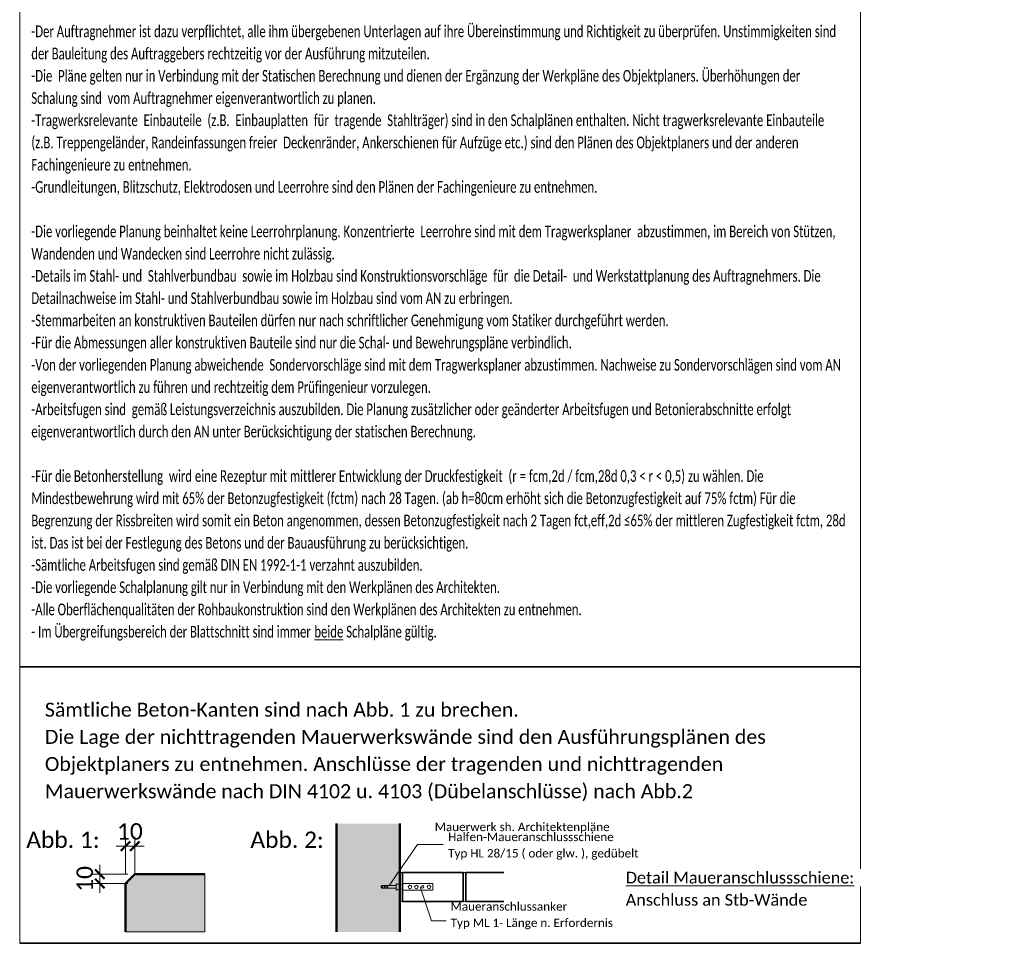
# Model space of a CAD drawing. Header units: metres. Extents: x -25 to 81, y -4 to 26.
# Tile 52 of 53: x 70 to 80, y -4 to 6. Entities that reach past the tile are written whole.
import ezdxf

# ---------------------------------------------------------------- set-up
doc = ezdxf.new("R2010")
doc.units = ezdxf.units.M
for name, color, linetype, lineweight in [('A-ANNO-DIMS', 211, 'Continuous', 9), ('A-ANNO-DIMS-50', 211, 'Continuous', 9), ('A-DETL', 90, 'Continuous', 18), ('A-DETL-GENF', 92, 'Continuous', 18), ('A-DETL-MEDM', 33, 'Continuous', 35), ('A-DETL-THIN', 151, 'Continuous', 18), ('Text', 250, 'Continuous', 9)]:
    doc.layers.add(name, color=color, linetype=linetype, lineweight=lineweight)
doc.styles.add('Calibri_2', font='calibri.ttf', dxfattribs={"height": 0.125})
doc.styles.add('Calibri_3', font='calibri.ttf', dxfattribs={"height": 0.09})
doc.styles.add('Calibri_4', font='calibri.ttf', dxfattribs={"height": 0.175})
doc.styles.add('Calibri_6', font='calibri.ttf', dxfattribs={"height": 0.15})
doc.styles.add('Calibri_8', font='calibri.ttf', dxfattribs={"width": 0.7, "height": 0.125})
doc.dimstyles.new('DIM35', dxfattribs={"dimscale": 0.3048, "dimtxt": 0.206036, "dimasz": 0.328084, "dimexe": 0.328084, "dimexo": 0.0625, "dimgap": 0.016404, "dimtad": 1, "dimdec": 1, "dimlfac": 100, "dimrnd": 0.1, "dimdsep": 46, "dimtxsty": 'Calibri_4', "dimblk1": 'OBLIQUE', "dimblk2": 'OBLIQUE', "dimsah": 1, "dimcen": 0.09, "dimdle": 0.328084, "dimadec": 0, "dimazin": 0, "dimtfac": 1, "dimtdec": 4, "dimtix": 1, "dimtmove": 0, "dimatfit": 3, "dimfxl": 0.984252, "dimfxlon": 1, "dimtvp": 1, "dimtolj": 1, "dimtzin": 0, "dimlwd": 18, "dimlwe": 18, "dimarcsym": 2})

# ---------------------------------------------------------------- blocks, each defined once
blk = doc.blocks.new('DIMBLOCK82-Legende Carport Schalplan')
at = {"layer": 'A-ANNO-DIMS-50', "lineweight": 18}
for p, q in [((70.657, -3.341), (70.657, -3.241)), ((70.757, -3.341), (70.757, -3.241)), ((70.557, -3.341), (70.857, -3.341)), ((70.657, -3.341), (70.657, -3.641)), ((70.757, -3.341), (70.757, -3.641))]:
    blk.add_line(p, q, dxfattribs=at)
at = {"layer": 'A-ANNO-DIMS-50', "lineweight": 50}
for p, q in [((70.657, -3.341), (70.607, -3.391)), ((70.657, -3.341), (70.707, -3.291)), ((70.757, -3.341), (70.707, -3.391)), ((70.757, -3.341), (70.807, -3.291))]:
    blk.add_line(p, q, dxfattribs=at)
at = {"layer": 'A-ANNO-DIMS-50', "color": 0, "lineweight": 18, "insert": (70.566, -3.094), "char_height": 0.175, "width": 0.33624, "attachment_point": 1, "line_spacing_factor": 1.158048, "style": 'Calibri_4'}
blk.add_mtext('10', dxfattribs=at)
blk = doc.blocks.new('_Oblique')
at = {"color": 0, "linetype": 'ByBlock', "lineweight": -2}
blk.add_line((-0.5, -0.5), (0.5, 0.5), dxfattribs=at)
blk = doc.blocks.new('DIMBLOCK83-Legende Carport Schalplan')
at = {"layer": 'A-ANNO-DIMS-50', "lineweight": 18}
for p, q in [((70.381, -3.538), (70.381, -3.838)), ((70.381, -3.638), (70.281, -3.638)), ((70.381, -3.638), (70.681, -3.638)), ((70.381, -3.738), (70.281, -3.738)), ((70.381, -3.738), (70.681, -3.738))]:
    blk.add_line(p, q, dxfattribs=at)
at = {"layer": 'A-ANNO-DIMS-50', "lineweight": 50}
for p, q in [((70.381, -3.638), (70.331, -3.588)), ((70.381, -3.738), (70.331, -3.688)), ((70.381, -3.638), (70.431, -3.688)), ((70.381, -3.738), (70.431, -3.788))]:
    blk.add_line(p, q, dxfattribs=at)
at = {"layer": 'A-ANNO-DIMS-50', "color": 0, "lineweight": 18, "insert": (70.133, -3.829), "char_height": 0.175, "width": 0.33624, "attachment_point": 1, "rotation": 90, "line_spacing_factor": 1.158048, "style": 'Calibri_4'}
blk.add_mtext('10', dxfattribs=at)

msp = doc.modelspace()

# ---------------------------------------------------------------- hatches: boundary and pattern name
at = {"layer": 'A-DETL-GENF'}
for points in [[(73.5952, -4.2577), (73.5952, -3.0977), (72.9167, -3.0977), (72.9167, -4.2577)], [(70.6565, -4.2577), (71.5065, -4.2577), (71.5065, -3.6384), (70.7565, -3.6384), (70.6565, -3.7384)]]:
    msp.add_hatch(color=254, dxfattribs=at).paths.add_polyline_path(points)

# ---------------------------------------------------------------- linework, layer by layer
at = {"layer": 'A-DETL', "lineweight": 50}
for p, q in [((72.9167, -3.0977), (72.9167, -4.2577)), ((73.5952, -4.2577), (73.5952, -3.0977)), ((70.7565, -3.6384), (70.6565, -3.7384)), ((71.5065, -3.6384), (70.7565, -3.6384)), ((70.6565, -3.7384), (70.6565, -4.2577))]:
    msp.add_line(p, q, dxfattribs=at)
at = {"layer": 'A-DETL'}
for p, q in [((71.5065, -4.2577), (71.5065, -3.6384)), ((70.6565, -4.2577), (71.5065, -4.2577))]:
    msp.add_line(p, q, dxfattribs=at)
at = {"layer": 'A-DETL-MEDM'}
for p, q in [((69.5245, -1.4202), (78.5285, -1.4202)), ((74.2737, -3.6202), (73.6223, -3.6202)), ((73.6223, -3.6202), (73.6223, -3.9323)), ((74.2737, -3.9323), (74.2737, -3.6202)), ((74.7079, -3.6202), (74.3008, -3.6202)), ((74.3008, -3.6202), (74.3008, -3.9323)), ((73.6223, -3.9323), (74.2737, -3.9323)), ((74.3008, -3.9323), (74.7079, -3.9323)), ((69.5245, -4.3801), (78.5285, -4.3801))]:
    msp.add_line(p, q, dxfattribs=at)
at = {"layer": 'A-DETL-THIN'}
for p, q in [((69.5245, -4.3801), (69.5245, 13.6242)), ((78.5285, 13.6242), (78.5285, -4.3801)), ((73.7845, -3.3202), (73.4798, -3.7626)), ((74.0589, -3.3202), (73.7845, -3.3202)), ((73.6223, -3.6202), (73.5952, -3.6202)), ((74.2737, -3.6202), (74.3008, -3.6202)), ((73.5545, -3.7626), (73.4052, -3.7626)), ((73.5545, -3.7898), (73.4052, -3.7898)), ((73.5952, -3.7477), (73.5545, -3.7423)), ((73.5545, -3.7423), (73.5545, -3.8101)), ((73.6223, -3.7541), (73.5572, -3.7454)), ((73.5572, -3.7454), (73.5572, -3.807)), ((73.948, -3.7409), (73.6223, -3.7409)), ((73.9322, -4.1401), (73.8121, -3.7762)), ((73.948, -3.8115), (73.948, -3.7409)), ((73.5545, -3.8101), (73.5952, -3.8047)), ((73.5572, -3.807), (73.6223, -3.7984)), ((73.6223, -3.8115), (73.948, -3.8115)), ((73.6223, -3.9323), (73.5952, -3.9323)), ((74.2737, -3.9323), (74.3008, -3.9323)), ((74.0922, -4.1401), (73.9322, -4.1401))]:
    msp.add_line(p, q, dxfattribs=at)
for centre, radius in [((73.4052, -3.7762), 0.00543), ((73.4323, -3.7762), 0.00543), ((73.4595, -3.7762), 0.00543), ((73.7037, -3.7762), 0.019), ((73.7716, -3.7762), 0.019), ((73.8394, -3.7762), 0.0136), ((73.9073, -3.7762), 0.019)]:
    msp.add_circle(centre, radius, dxfattribs=at)
msp.add_arc((73.4052, -3.7762), 0.0136, 90, 270.06276, dxfattribs=at)

# ---------------------------------------------------------------- texts
at = {"layer": 'Text', "color": 7, "attachment_point": 1}
for s, insert, char_height, width, style in [('-Der Auftragnehmer ist dazu verpflichtet, alle ihm übergebenen Unterlagen auf ihre Übereinstimmung und Richtigkeit zu überprüfen. Unstimmigkeiten sind ', (69.649, 5.4493), 0.125, 10.499701, 'Calibri_8'), ('der Bauleitung des Auftraggebers rechtzeitig vor der Ausführung mitzuteilen.', (69.649, 5.2112), 0.125, 5.182509, 'Calibri_8'), ('-Die  Pläne gelten nur in Verbindung mit der Statischen Berechnung und dienen der Ergänzung der Werkpläne des Objektplaners. Überhöhungen der ', (69.649, 4.9731), 0.125, 10.014279, 'Calibri_8'), ('Schalung sind  vom Auftragnehmer eigenverantwortlich zu planen.', (69.649, 4.7349), 0.125, 4.478226, 'Calibri_8'), ('-Tragwerksrelevante  Einbauteile  (z.B.  Einbauplatten  für  tragende  Stahlträger) sind in den Schalplänen enthalten. Nicht tragwerksrelevante Einbauteile ', (69.649, 4.4968), 0.125, 10.34257, 'Calibri_8'), ('(z.B. Treppengeländer, Randeinfassungen freier  Deckenränder, Ankerschienen für Aufzüge etc.) sind den Plänen des Objektplaners und der anderen ', (69.649, 4.2587), 0.125, 9.989026, 'Calibri_8'), ('Fachingenieure zu entnehmen.', (69.649, 4.0206), 0.125, 2.079177, 'Calibri_8'), ('-Grundleitungen, Blitzschutz, Elektrodosen und Leerrohre sind den Plänen der Fachingenieure zu entnehmen. ', (69.649, 3.7824), 0.125, 7.387951, 'Calibri_8'), ('-Die vorliegende Planung beinhaltet keine Leerrohrplanung. Konzentrierte  Leerrohre sind mit dem Tragwerksplaner  abzustimmen, im Bereich von Stützen, ', (69.649, 3.3062), 0.125, 10.485672, 'Calibri_8'), ('Wandenden und Wandecken sind Leerrohre nicht zulässig.', (69.649, 3.0681), 0.125, 3.936686, 'Calibri_8'), ('-Details im Stahl- und  Stahlverbundbau  sowie im Holzbau sind Konstruktionsvorschläge  für  die Detail-  und Werkstattplanung des Auftragnehmers. Die ', (69.649, 2.8299), 0.125, 10.289258, 'Calibri_8'), ('Detailnachweise im Stahl- und Stahlverbundbau sowie im Holzbau sind vom AN zu erbringen.', (69.649, 2.5918), 0.125, 6.248753, 'Calibri_8'), ('-Stemmarbeiten an konstruktiven Bauteilen dürfen nur nach schriftlicher Genehmigung vom Statiker durchgeführt werden.', (69.649, 2.3537), 0.125, 8.285841, 'Calibri_8'), ('-Für die Abmessungen aller konstruktiven Bauteile sind nur die Schal- und Bewehrungspläne verbindlich.', (69.649, 2.1156), 0.125, 7.025989, 'Calibri_8'), ('-Von der vorliegenden Planung abweichende  Sondervorschläge sind mit dem Tragwerksplaner abzustimmen. Nachweise zu Sondervorschlägen sind vom AN ', (69.649, 1.8774), 0.125, 10.544596, 'Calibri_8'), ('eigenverantwortlich zu führen und rechtzeitig dem Prüfingenieur vorzulegen. ', (69.649, 1.6393), 0.125, 5.233015, 'Calibri_8'), ('-Arbeitsfugen sind  gemäß Leistungsverzeichnis auszubilden. Die Planung zusätzlicher oder geänderter Arbeitsfugen und Betonierabschnitte erfolgt ', (69.649, 1.4012), 0.125, 9.907655, 'Calibri_8'), ('eigenverantwortlich durch den AN unter Berücksichtigung der statischen Berechnung.', (69.649, 1.1631), 0.125, 5.782973, 'Calibri_8'), ('-Für die Betonherstellung  wird eine Rezeptur mit mittlerer Entwicklung der Druckfestigkeit  (r = fcm,2d / fcm,28d 0,3 < r < 0,5) zu wählen. Die ', (69.649, 0.6868), 0.125, 9.551305, 'Calibri_8'), ('Mindestbewehrung wird mit 65% der Betonzugfestigkeit (fctm) nach 28 Tagen. (ab h=80cm erhöht sich die Betonzugfestigkeit auf 75% fctm) Für die ', (69.649, 0.4487), 0.125, 9.960967, 'Calibri_8'), ('Begrenzung der Rissbreiten wird somit ein Beton angenommen, dessen Betonzugfestigkeit nach 2 Tagen fct,eff,2d ', (69.649, 0.2106), 0.125, 7.693795, 'Calibri_8'), ('≤', (75.997, 0.2106), 0.125, 0.081371, 'Calibri_8'), ('65% der mittleren Zugfestigkeit fctm, 28d ', (76.0642, 0.2106), 0.125, 2.805906, 'Calibri_8'), ('ist. Das ist bei der Festlegung des Betons und der Bauausführung zu berücksichtigen.', (69.649, -0.0276), 0.125, 5.673542, 'Calibri_8'), ('-Sämtliche Arbeitsfugen sind gemäß DIN EN 1992-1-1 verzahnt auszubilden.', (69.649, -0.2657), 0.125, 5.081496, 'Calibri_8'), ('-Die vorliegende Schalplanung gilt nur in Verbindung mit den Werkplänen des Architekten.', (69.649, -0.5038), 0.125, 6.091622, 'Calibri_8'), ('-Alle Oberflächenqualitäten der Rohbaukonstruktion sind den Werkplänen des Architekten zu entnehmen.', (69.649, -0.7419), 0.125, 7.146643, 'Calibri_8'), ('- Im Übergreifungsbereich der Blattschnitt sind immer ', (69.649, -0.9801), 0.125, 3.672931, 'Calibri_8'), ('\\Lbeide', (72.6795, -0.9801), 0.125, 0.375991, 'Calibri_8'), (' Schalpläne gültig.', (72.9897, -0.9801), 0.125, 1.217763, 'Calibri_8'), ('Sämtliche Beton-Kanten sind nach Abb. 1 zu brechen.', (69.7943, -1.8029), 0.15, 6.261179, 'Calibri_6'), ('Die Lage der nichttragenden Mauerwerkswände sind den Ausführungsplänen des ', (69.7943, -2.0939), 0.15, 9.596199, 'Calibri_6'), ('Objektplaners zu entnehmen. Anschlüsse der tragenden und nichttragenden ', (69.7943, -2.3849), 0.15, 9.039027, 'Calibri_6'), ('Mauerwerkswände nach DIN 4102 u. 4103 (Dübelanschlüsse) nach Abb.2', (69.7943, -2.676), 0.15, 8.570039, 'Calibri_6'), ('Mauerwerk sh. Architektenpläne', (73.9687, -3.0886), 0.09, 2.312868, 'Calibri_3'), ('Halfen-Maueranschlussschiene', (74.112, -3.1956), 0.09, 2.192615, 'Calibri_3'), ('Typ HL 28/15 ( oder glw. ), gedübelt', (74.112, -3.3709), 0.09, 2.521307, 'Calibri_3'), ('Maueranschlussanker', (74.1387, -3.9402), 0.09, 1.547257, 'Calibri_3'), ('Typ ML 1- Länge n. Erfordernis', (74.1387, -4.1155), 0.09, 2.148522, 'Calibri_3')]:
    msp.add_mtext(s, dxfattribs=dict(at, insert=insert, char_height=char_height, width=width, style=style))
at = {"layer": 'Text', "color": 7, "lineweight": 18, "char_height": 0.175, "width": 0.962025, "attachment_point": 1, "style": 'Calibri_4'}
for s, insert in [('Abb. 1:', (69.5947, -3.1833)), ('Abb. 2:', (71.9941, -3.1833))]:
    msp.add_mtext(s, dxfattribs=dict(at, insert=insert))
at = {"layer": 'Text', "color": 7, "insert": (76.0139, -3.8523), "char_height": 0.125, "width": 2.352953, "attachment_point": 1, "style": 'Calibri_2', "bg_fill": 3, "box_fill_scale": 1.25, "bg_fill_color": 256, "bg_fill_true_color": 13158600, "bg_fill_transparency": 0}
msp.add_mtext('Anschluss an Stb-Wände', dxfattribs=at)

# ---------------------------------------------------------------- dimensions: what is measured, and where the dimension line sits
at = {"layer": 'A-ANNO-DIMS', "lineweight": 18}
dim = msp.add_linear_dim(base=(70.7565, -3.3412), p1=(70.6565, -3.6412), p2=(70.7565, -3.6412), dimstyle='DIM35', override={"dimpost": '<>', "dimfxl": 0.1}, dxfattribs=at)
dim.commit()
dim.dimension.update_dxf_attribs({"geometry": 'DIMBLOCK82-Legende Carport Schalplan', "text_midpoint": (70.7065, -3.2465)})
dim = msp.add_linear_dim(base=(70.381, -3.7384), p1=(70.681, -3.6384), p2=(70.681, -3.7384), angle=90, dimstyle='DIM35', override={"dimpost": '<>', "dimfxl": 0.1}, dxfattribs=at)
dim.commit()
dim.dimension.update_dxf_attribs({"geometry": 'DIMBLOCK83-Legende Carport Schalplan', "text_midpoint": (70.2864, -3.6884)})

# ---------------------------------------------------------------- next in the draw order: texts
at = {"layer": 'Text', "color": 7, "insert": (76.0139, -3.6142), "char_height": 0.125, "width": 2.966244, "attachment_point": 1, "style": 'Calibri_2', "bg_fill": 3, "box_fill_scale": 1.25, "bg_fill_color": 256, "bg_fill_true_color": 13158600, "bg_fill_transparency": 0}
msp.add_mtext('\\LDetail Maueranschlussschiene:', dxfattribs=at)

doc.saveas('drawing.dxf')
